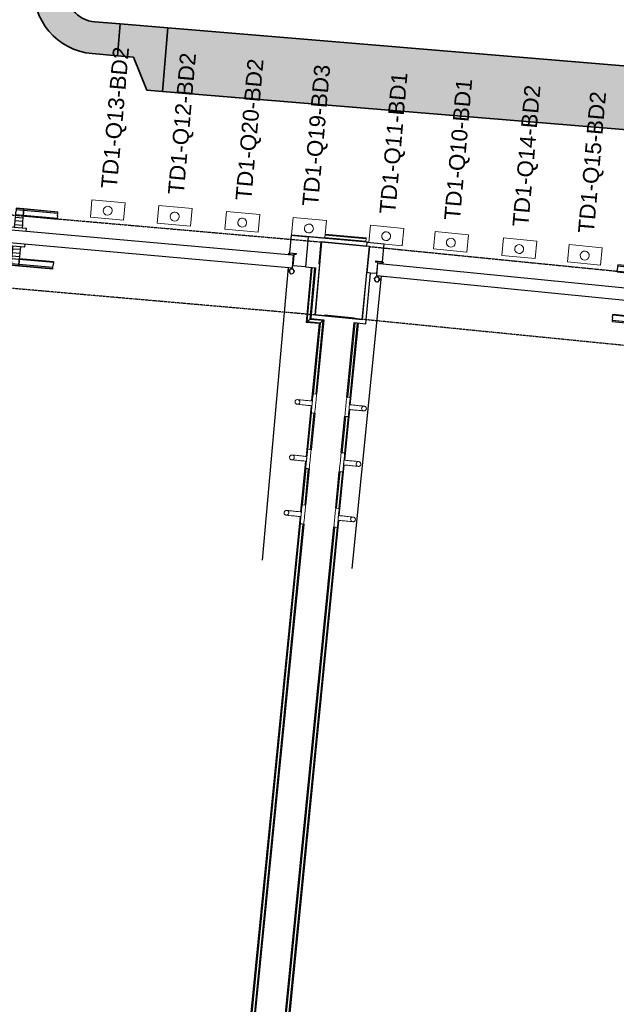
# Model space of a CAD drawing. Header units: millimetres. Extents: x -2845 to 74565, y -36590 to 13748.
# Tile 31 of 90: x 43789 to 45664, y -25644 to -22551. Entities that reach past the tile are written whole.
import ezdxf

# ---------------------------------------------------------------- set-up
doc = ezdxf.new("R2010")
doc.units = ezdxf.units.MM
doc.linetypes.add('Tiret', pattern=[2.5, 1.25, -1.25])
doc.linetypes.add('Tiret_2_', pattern=[2.5, 1.25, -1.25])
for name, color, linetype, lineweight in [('A-DETL-GENF', 7, 'Continuous', 18), ('A-DOOR', 7, 'Continuous', 25), ('A-FLOR', 7, 'Continuous', 25), ('A-FLOR-HRAL', 7, 'Continuous', 18), ('A-WALL', 7, 'Continuous', 25), ('CHEMIN DE CABLE ELE', 7, 'Continuous', 18), ('INSTAL ELECTRIQUE', 7, 'Continuous', 18), ('MOBILIER', 7, 'Continuous', 18), ('Q-SPCQ', 7, 'Continuous', 18)]:
    doc.layers.add(name, color=color, linetype=linetype, lineweight=lineweight)
doc.layers.add('A-DOOR-HDLN', color=5, linetype='Tiret', lineweight=25, true_color=0x0000ff)
doc.styles.add('Arial_3', font='arial.ttf', dxfattribs={"height": 50})

# ---------------------------------------------------------------- blocks, each defined once
blk = doc.blocks.new('Ouverture en rectangle - Ouverture en rectangle _100x207_-3508572-2021_015_1111_DCE_1_50_N0 FINI_CFO_PCN')
at = {"layer": 'A-DOOR-HDLN', "linetype": 'Tiret_2_'}
for p, q in [((-500, 115), (500, 115)), ((500, -115), (-500, -115))]:
    blk.add_line(p, q, dxfattribs=at)
blk = doc.blocks.new('Ouverture en rectangle - Ouverture en rectangle _150x207_-3217538-2021_015_1111_DCE_1_50_N0 FINI_CFO_PCN')
at = {"layer": 'A-DOOR-HDLN', "linetype": 'Tiret_2_'}
for p, q in [((-750, 115), (750, 115)), ((750, -115), (-750, -115))]:
    blk.add_line(p, q, dxfattribs=at)
blk = doc.blocks.new('B02_DC_STR_rvt-1-2021_015_1111_DCE_1_50_N0 FINI_CFO_PCN')
at = {"layer": 'A-WALL'}
for p, q in [((-8431.9, -23249.1), (-8451.9, -23478.2)), ((-8281.3, -23263.4), (-8431.9, -23249.1)), ((-8304.1, -23492.2), (-8281.3, -23263.4)), ((-8451.9, -23478.2), (-8304.1, -23492.2))]:
    blk.add_line(p, q, dxfattribs=at)
at = {"layer": 'A-DOOR', "color": 5, "lineweight": 25, "true_color": 0x0000ff}
for name, p, rotation in [('Ouverture en rectangle - Ouverture en rectangle _150x207_-3217538-2021_015_1111_DCE_1_50_N0 FINI_CFO_PCN', (-9189.1, -23298.3), 174.9989986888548), ('Ouverture en rectangle - Ouverture en rectangle _100x207_-3508572-2021_015_1111_DCE_1_50_N0 FINI_CFO_PCN', (-7795.2, -23427.3), 354.3185268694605)]:
    blk.add_blockref(name, p, dxfattribs=dict(at, rotation=rotation))
blk = doc.blocks.new('PRT_SIMPLE_HUI_58x68x48 - PRT_BOIS_1V_930x2040x40-V3-2021_015_1111_DCE_1_50_N0 FINI_CFO_PCN')
at = {"layer": 'A-DETL-GENF', "lineweight": 25}
h = blk.add_hatch(color=256, dxfattribs=at)
h.paths.add_polyline_path([(-496, -14.5), (-483.8, -12.8), (-484.4, -10.6), (-485.1, -11.7), (-496.1, -13.2), (-500.5, -13.6), (-500.5, -14.5)])
h.paths.add_polyline_path([(-485.1, -10.6), (-483.8, -9.7), (-488.8, -8), (-508.5, -8), (-508.5, -11.5), (-502, -11.5), (-502.1, -10.3), (-505.2, -10.3), (-505.2, -9.3), (-488.4, -9.4), (-485.2, -10.6)])
h = blk.add_hatch(color=256, dxfattribs=at)
h.paths.add_polyline_path([(430.5, -14.5), (430.4, -13.2), (425.8, -13.2), (415.1, -11.7), (413.8, -9.7), (413.8, -12.8), (426.2, -14.5)])
h.paths.add_polyline_path([(438.5, -11.5), (438.5, -8), (418.5, -8), (413.8, -9.7), (415.1, -10.6), (418.7, -9.3), (435.2, -9.3), (435.2, -10.3), (432, -10.5), (432, -11.5), (436.5, -11.5)])
at = {"layer": 'A-DETL-GENF'}
for p, q in [((-488.5, -8), (-508.5, -8)), ((-508.5, -8), (-508.5, -11.5)), ((-508.5, -11.5), (-502, -11.5)), ((-505.2, -10.3), (-505.2, -9.3)), ((-505.2, -9.3), (-488.7, -9.3)), ((-502, -10.3), (-505.2, -10.3)), ((-502, -11.5), (-502, -10.3)), ((-496.1, -13.2), (-500.5, -13.2)), ((-500.5, -13.2), (-500.5, -14.5)), ((-500.5, -14.5), (-496, -14.5)), ((-485.1, -11.7), (-496.1, -13.2)), ((-496, -14.5), (-483.8, -12.8)), ((-488.7, -9.3), (-485.1, -10.6)), ((-483.8, -9.7), (-488.5, -8)), ((-485.1, -10.6), (-485.1, -11.7)), ((-483.8, -12.8), (-483.8, -9.7)), ((418.5, -8), (413.8, -9.7)), ((413.8, -9.7), (413.8, -12.8)), ((413.8, -12.8), (426, -14.5)), ((415.1, -10.6), (418.7, -9.3)), ((415.1, -11.7), (415.1, -10.6)), ((426.1, -13.2), (415.1, -11.7)), ((438.5, -8), (418.5, -8)), ((418.7, -9.3), (435.2, -9.3)), ((426, -14.5), (430.5, -14.5)), ((430.5, -13.2), (426.1, -13.2)), ((430.5, -14.5), (430.5, -13.2)), ((435.2, -10.3), (432, -10.3)), ((432, -10.3), (432, -11.5)), ((432, -11.5), (438.5, -11.5)), ((435.2, -9.3), (435.2, -10.3)), ((438.5, -11.5), (438.5, -8))]:
    blk.add_line(p, q, dxfattribs=at)
at = {"layer": 'A-DOOR'}
for p, q in [((-427.1, 55), (-450.6, 55)), ((-450.6, 55), (-450.6, 54.5)), ((-450.6, 54.5), (-450.6, 50.4)), ((-427.1, 54.5), (-450.6, 54.5)), ((-450.6, 50.4), (-450.6, 43.3)), ((-427.1, 50.4), (-450.6, 50.4)), ((-450.6, 34), (-450.6, 43.3)), ((-450.6, 25.6), (-450.6, 34)), ((-427.1, 34), (-450.6, 34)), ((-319.6, 55), (-427.1, 55)), ((-427.1, 55), (-427.1, 54.5)), ((-427.1, 54.5), (-427.1, 55)), ((-427.1, 54.5), (-427.1, 50.4)), ((-319.6, 54.5), (-427.1, 54.5)), ((-427.1, 50.4), (-427.1, 54.5)), ((-427.1, 50.4), (-427.1, 43.3)), ((-319.6, 50.4), (-427.1, 50.4)), ((-427.1, 43.3), (-427.1, 50.4)), ((-427.1, 34), (-427.1, 43.3)), ((-427.1, 43.3), (-427.1, 34)), ((-427.1, 32.8), (-427.1, 34)), ((-319.6, 34), (-427.1, 34)), ((-427.1, 34), (-427.1, 25.6)), ((-427.1, 32.8), (-319.6, 32.8)), ((-319.6, 54.5), (-319.6, 55)), ((-319.6, 50.4), (-319.6, 54.5)), ((-319.6, 43.3), (-319.6, 50.4)), ((-319.6, 43.3), (-319.6, 34)), ((-319.6, 34), (-319.6, 32.8)), ((-450.6, 15.2), (-450.6, 25.6)), ((-427.1, 25.6), (-450.6, 25.6)), ((-450.6, 4.4), (-450.6, 15.2)), ((-427.1, 15.2), (-450.6, 15.2)), ((-450.6, -4), (-450.6, 4.4)), ((-450.6, 4.4), (-427.1, 4.4)), ((-427.1, 25.6), (-427.1, 15.2)), ((-427.1, 15.2), (-427.1, 4.4)), ((-427.1, 4.4), (-427.1, -4)), ((-499.5, -14.5), (-499.5, -54.5)), ((426, -14.5), (-496, -14.5)), ((-465.6, -5.5), (-465.6, -14.5)), ((-413.4, -5.5), (-465.6, -5.5)), ((-450.6, -4), (-450.6, -5)), ((-450.6, -5), (-427.1, -5)), ((-427.1, -5), (-427.1, -4)), ((-413.4, -14.5), (-413.4, -5.5)), ((430.5, -54.5), (430.5, -14.5)), ((-499.5, -54.5), (430.5, -54.5)), ((-465.6, -54.5), (-465.6, -63.5)), ((-413.4, -63.5), (-413.4, -54.5)), ((417, -54.5), (417, -977.5)), ((-465.6, -63.5), (-413.4, -63.5)), ((-427.1, -64), (-450.6, -64)), ((-450.6, -64), (-450.6, -65)), ((-450.6, -73.4), (-450.6, -65)), ((-450.6, -84.2), (-450.6, -73.4)), ((-427.1, -73.4), (-450.6, -73.4)), ((-450.6, -94.6), (-450.6, -84.2)), ((-450.6, -84.2), (-427.1, -84.2)), ((-427.1, -65), (-427.1, -64)), ((-427.1, -65), (-427.1, -73.4)), ((-427.1, -73.4), (-427.1, -84.2)), ((-427.1, -84.2), (-427.1, -94.6)), ((-450.6, -103), (-450.6, -94.6)), ((-450.6, -94.6), (-427.1, -94.6)), ((-450.6, -112.3), (-450.6, -103)), ((-450.6, -103), (-427.1, -103)), ((-450.6, -112.3), (-450.6, -119.4)), ((-450.6, -119.4), (-450.6, -123.5)), ((-450.6, -119.4), (-427.1, -119.4)), ((-450.6, -123.5), (-450.6, -124)), ((-450.6, -123.5), (-427.1, -123.5)), ((-427.1, -94.6), (-427.1, -103)), ((-427.1, -103), (-427.1, -101.8)), ((-319.6, -101.8), (-427.1, -101.8)), ((-427.1, -112.3), (-427.1, -103)), ((-427.1, -103), (-319.6, -103)), ((-427.1, -103), (-427.1, -112.3)), ((-427.1, -112.3), (-427.1, -119.4)), ((-427.1, -119.4), (-427.1, -112.3)), ((-427.1, -119.4), (-427.1, -123.5)), ((-427.1, -119.4), (-319.6, -119.4)), ((-427.1, -123.5), (-427.1, -119.4)), ((-427.1, -123.5), (-427.1, -124)), ((-427.1, -123.5), (-319.6, -123.5)), ((-427.1, -124), (-427.1, -123.5)), ((-319.6, -101.8), (-319.6, -103)), ((-319.6, -103), (-319.6, -112.3)), ((-319.6, -119.4), (-319.6, -112.3)), ((-319.6, -123.5), (-319.6, -119.4)), ((-319.6, -124), (-319.6, -123.5)), ((-450.6, -124), (-427.1, -124)), ((-427.1, -124), (-319.6, -124))]:
    blk.add_line(p, q, dxfattribs=at)
for radius, start, end in [(9.12, 155.8208, 180), (7.5, 360, 180), (7.5, 135, 165), (9.12, 111.9887, 120), (7.5, 60, 120), (9.12, 60, 68.0113), (7.5, 0, 30), (9.12, 0, 24.1792), (9.12, 180, 204.1792), (7.5, 180, 360), (7.5, 180, 240), (9.12, 240, 248.0113), (7.5, 270, 0)]:
    blk.add_arc((429, -65.5), radius, start, end, dxfattribs=at)
at = {"layer": 'Q-SPCQ'}
for p, q in [((430.5, -54.5), (403.5, -54.5)), ((430.5, -40.5), (430.5, -54.5))]:
    blk.add_line(p, q, dxfattribs=at)
blk = doc.blocks.new('PRT_SIMPLE_HUI_58x68x48 - PRT_BOIS_1V_930x2040x40-V4-2021_015_1111_DCE_1_50_N0 FINI_CFO_PCN')
at = {"layer": 'A-DETL-GENF', "lineweight": 25}
h = blk.add_hatch(color=256, dxfattribs=at)
h.paths.add_polyline_path([(-500.5, 14.5), (-500.4, 13.2), (-495.8, 13.2), (-485.1, 11.7), (-483.8, 9.7), (-483.8, 12.8), (-496.2, 14.5)])
h.paths.add_polyline_path([(-508.5, 11.5), (-508.5, 8), (-488.5, 8), (-483.8, 9.7), (-485.1, 10.6), (-490.3, 9.3), (-505.2, 9.3), (-505.2, 10.2), (-502, 10.6), (-502, 11.5), (-505.5, 11.5)])
h = blk.add_hatch(color=256, dxfattribs=at)
h.paths.add_polyline_path([(426, 14.5), (413.8, 12.8), (414.4, 10.5), (415.3, 11.7), (426.1, 13.2), (430.5, 13.6), (430.5, 14.5)])
h.paths.add_polyline_path([(415.1, 10.6), (413.8, 9.7), (418.9, 8), (438.5, 8), (438.5, 11.5), (432, 11.5), (432.1, 10.2), (435.2, 10.2), (435.2, 9.3), (418.4, 9.4), (415.2, 10.6)])
at = {"layer": 'A-DETL-GENF'}
for p, q in [((-508.5, 11.5), (-502, 11.5)), ((-508.5, 8), (-508.5, 11.5)), ((-488.5, 8), (-508.5, 8)), ((-505.2, 10.2), (-505.2, 9.3)), ((-502, 10.2), (-505.2, 10.2)), ((-505.2, 9.3), (-488.7, 9.3)), ((-502, 11.5), (-502, 10.2)), ((-500.5, 14.5), (-496, 14.5)), ((-500.5, 13.2), (-500.5, 14.5)), ((-496.1, 13.2), (-500.5, 13.2)), ((-485.1, 11.7), (-496.1, 13.2)), ((-496, 14.5), (-483.8, 12.8)), ((-488.7, 9.3), (-485.1, 10.6)), ((-483.8, 9.7), (-488.5, 8)), ((-485.1, 10.6), (-485.1, 11.7)), ((-483.8, 12.8), (-483.8, 9.7)), ((413.8, 12.8), (426, 14.5)), ((413.8, 9.7), (413.8, 12.8)), ((418.5, 8), (413.8, 9.7)), ((426.1, 13.2), (415.1, 11.7)), ((415.1, 11.7), (415.1, 10.6)), ((415.1, 10.6), (418.7, 9.3)), ((438.5, 8), (418.5, 8)), ((418.7, 9.3), (435.2, 9.3)), ((426, 14.5), (430.5, 14.5)), ((430.5, 13.2), (426.1, 13.2)), ((430.5, 14.5), (430.5, 13.2)), ((432, 11.5), (438.5, 11.5)), ((432, 10.2), (432, 11.5)), ((435.2, 10.2), (432, 10.2)), ((435.2, 9.3), (435.2, 10.2)), ((438.5, 11.5), (438.5, 8))]:
    blk.add_line(p, q, dxfattribs=at)
at = {"layer": 'A-DOOR'}
for p, q in [((417, 54.5), (417, 977.5)), ((-427.1, 124), (-450.6, 124)), ((-450.6, 124), (-450.6, 123.5)), ((-319.6, 124), (-427.1, 124)), ((-427.1, 124), (-427.1, 123.5)), ((-427.1, 123.5), (-427.1, 124)), ((-319.6, 123.5), (-319.6, 124)), ((-450.6, 123.5), (-450.6, 119.4)), ((-427.1, 123.5), (-450.6, 123.5)), ((-450.6, 119.4), (-450.6, 112.3)), ((-427.1, 119.4), (-450.6, 119.4)), ((-450.6, 103), (-450.6, 112.3)), ((-450.6, 94.6), (-450.6, 103)), ((-427.1, 103), (-450.6, 103)), ((-450.6, 84.2), (-450.6, 94.6)), ((-427.1, 94.6), (-450.6, 94.6)), ((-427.1, 123.5), (-427.1, 119.4)), ((-319.6, 123.5), (-427.1, 123.5)), ((-427.1, 119.4), (-427.1, 123.5)), ((-427.1, 119.4), (-427.1, 112.3)), ((-319.6, 119.4), (-427.1, 119.4)), ((-427.1, 112.3), (-427.1, 119.4)), ((-427.1, 103), (-427.1, 112.3)), ((-427.1, 112.3), (-427.1, 103)), ((-427.1, 101.8), (-427.1, 103)), ((-319.6, 103), (-427.1, 103)), ((-427.1, 103), (-427.1, 94.6)), ((-427.1, 101.8), (-319.6, 101.8)), ((-427.1, 94.6), (-427.1, 84.2)), ((-319.6, 119.4), (-319.6, 123.5)), ((-319.6, 112.3), (-319.6, 119.4)), ((-319.6, 112.3), (-319.6, 103)), ((-319.6, 103), (-319.6, 101.8)), ((-465.6, 63.5), (-465.6, 54.5)), ((-413.4, 63.5), (-465.6, 63.5)), ((-450.6, 73.4), (-450.6, 84.2)), ((-427.1, 84.2), (-450.6, 84.2)), ((-450.6, 65), (-450.6, 73.4)), ((-450.6, 73.4), (-427.1, 73.4)), ((-450.6, 65), (-450.6, 64)), ((-450.6, 64), (-427.1, 64)), ((-427.1, 84.2), (-427.1, 73.4)), ((-427.1, 73.4), (-427.1, 65)), ((-427.1, 64), (-427.1, 65)), ((-413.4, 54.5), (-413.4, 63.5)), ((-499.5, 54.5), (430.5, 54.5)), ((-499.5, 14.5), (-499.5, 54.5)), ((430.5, 54.5), (430.5, 14.5)), ((426, 14.5), (-496, 14.5)), ((-465.6, 14.5), (-465.6, 5.5)), ((-465.6, 5.5), (-413.4, 5.5)), ((-427.1, 5), (-450.6, 5)), ((-450.6, 5), (-450.6, 4)), ((-450.6, -4.4), (-450.6, 4)), ((-427.1, 4), (-427.1, 5)), ((-427.1, 4), (-427.1, -4.4)), ((-413.4, 5.5), (-413.4, 14.5)), ((-450.6, -15.2), (-450.6, -4.4)), ((-427.1, -4.4), (-450.6, -4.4)), ((-450.6, -25.6), (-450.6, -15.2)), ((-450.6, -15.2), (-427.1, -15.2)), ((-450.6, -34), (-450.6, -25.6)), ((-450.6, -25.6), (-427.1, -25.6)), ((-427.1, -4.4), (-427.1, -15.2)), ((-427.1, -15.2), (-427.1, -25.6)), ((-427.1, -25.6), (-427.1, -34)), ((-450.6, -43.3), (-450.6, -34)), ((-450.6, -34), (-427.1, -34)), ((-450.6, -43.3), (-450.6, -50.4)), ((-450.6, -50.4), (-450.6, -54.5)), ((-450.6, -50.4), (-427.1, -50.4)), ((-450.6, -54.5), (-450.6, -55)), ((-450.6, -54.5), (-427.1, -54.5)), ((-450.6, -55), (-427.1, -55)), ((-427.1, -34), (-427.1, -32.8)), ((-319.6, -32.8), (-427.1, -32.8)), ((-427.1, -43.3), (-427.1, -34)), ((-427.1, -34), (-319.6, -34)), ((-427.1, -34), (-427.1, -43.3)), ((-427.1, -43.3), (-427.1, -50.4)), ((-427.1, -50.4), (-427.1, -43.3)), ((-427.1, -50.4), (-427.1, -54.5)), ((-427.1, -50.4), (-319.6, -50.4)), ((-427.1, -54.5), (-427.1, -50.4)), ((-427.1, -54.5), (-427.1, -55)), ((-427.1, -54.5), (-319.6, -54.5)), ((-427.1, -55), (-427.1, -54.5)), ((-427.1, -55), (-319.6, -55)), ((-319.6, -32.8), (-319.6, -34)), ((-319.6, -34), (-319.6, -43.3)), ((-319.6, -50.4), (-319.6, -43.3)), ((-319.6, -54.5), (-319.6, -50.4)), ((-319.6, -55), (-319.6, -54.5))]:
    blk.add_line(p, q, dxfattribs=at)
for radius, start, end in [(9.12, 155.8208, 180), (9.12, 180, 204.1792), (7.5, 360, 180), (7.5, 120, 180), (7.5, 180, 360), (7.5, 195, 225), (9.12, 111.9887, 120), (7.5, 0, 90), (7.5, 330, 0), (9.12, 335.8208, 0), (9.12, 240, 248.0113), (7.5, 240, 300), (9.12, 291.9887, 300)]:
    blk.add_arc((429, 65.5), radius, start, end, dxfattribs=at)
at = {"layer": 'Q-SPCQ'}
for p, q in [((430.5, 54.5), (403.5, 54.5)), ((430.5, 40.5), (430.5, 54.5))]:
    blk.add_line(p, q, dxfattribs=at)
blk = doc.blocks.new('Garde-corps - Garde-corps-508649-2021_015_1111_DCE_1_50_N0 FINI_CFO_PCN')
at = {"layer": 'A-FLOR-HRAL'}
for p, q in [((-8291.3, -23239.7), (-8420.3, -23227.5)), ((-8291.2, -23237.9), (-8420.2, -23225.8)), ((-8291, -23236.3), (-8420, -23224.1)), ((-8469.3, -23232.3), (-8469.4, -23233)), ((-8292, -23246.8), (-8421, -23234.6)), ((-8292.3, -23249.7), (-8292, -23246.8)), ((-8291.3, -23239.7), (-8292, -23246.8)), ((-8291.2, -23237.9), (-8291.3, -23239.7)), ((-8291.2, -23237.9), (-8291, -23236.3))]:
    blk.add_line(p, q, dxfattribs=at)
blk = doc.blocks.new('Garde-corps - Garde-corps-510088-2021_015_1111_DCE_1_50_N0 FINI_CFO_PCN')
at = {"layer": 'A-FLOR-HRAL'}
for p, q in [((-8349.4, -23737.2), (-8326.2, -23502.7)), ((-8342.8, -23760.5), (-8317.3, -23503.6)), ((-8342.4, -23738.5), (-8319.1, -23503.4)), ((-8341.2, -23760.6), (-8315.7, -23503.7)), ((-8360.1, -23934.6), (-8344.3, -23775.4)), ((-8358.5, -23934.8), (-8342.7, -23775.5)), ((-8366.7, -23911.3), (-8355.4, -23796.9)), ((-8359.7, -23912.7), (-8348.2, -23796.9)), ((-8384, -24085.5), (-8372.6, -23971)), ((-8377.4, -24108.8), (-8361.6, -23949.5)), ((-8377, -24086.8), (-8365.5, -23971.1)), ((-8375.7, -24108.9), (-8359.9, -23949.7)), ((-8927.3, -29652.7), (-8378.9, -24123.7)), ((-8925.5, -29651.2), (-8377.2, -24123.8)), ((-8937, -29660.7), (-8389.9, -24145.2)), ((-8929.2, -29654.3), (-8382.7, -24145.2))]:
    blk.add_line(p, q, dxfattribs=at)
blk = doc.blocks.new('Garde-corps - Garde-corps-510192-2021_015_1111_DCE_1_50_N0 FINI_CFO_PCN')
at = {"layer": 'A-FLOR-HRAL'}
for p, q in [((-8464, -23329), (-8480.2, -23501.6)), ((-8462.4, -23329.1), (-8478.4, -23500.1)), ((-8460.6, -23329.3), (-8476.5, -23498.5)), ((-8453.5, -23330), (-8468.8, -23492.2)), ((-8480.2, -23501.6), (-8438.5, -23505.7)), ((-8478.4, -23500.1), (-8436.7, -23504.2)), ((-8476.5, -23498.5), (-8468.8, -23492.2)), ((-8476.5, -23498.5), (-8434.8, -23502.7)), ((-8468.8, -23492.2), (-8427, -23496.3)), ((-8438.5, -23505.7), (-8462.6, -23748.6)), ((-8436.7, -23504.2), (-8461, -23748.7)), ((-8434.8, -23502.7), (-8457.1, -23727.1)), ((-8427, -23496.3), (-8449.9, -23727.2)), ((-8434.8, -23502.7), (-8427, -23496.3)), ((-8464.1, -23763.5), (-8479.9, -23922.7)), ((-8462.5, -23763.7), (-8478.3, -23922.9)), ((-8462.9, -23785.6), (-8474.4, -23901.3)), ((-8455.9, -23786.9), (-8467.2, -23901.4)), ((-8481.4, -23937.6), (-8497.2, -24096.9)), ((-8479.7, -23937.8), (-8495.5, -24097)), ((-8480.2, -23959.7), (-8491.6, -24075.4)), ((-8473.1, -23961.1), (-8484.5, -24075.5)), ((-8498.7, -24111.8), (-9046.9, -29639.2)), ((-8497, -24112), (-9045.4, -29641)), ((-8497.4, -24133.9), (-9043.9, -29642.9)), ((-8490.4, -24135.2), (-9037.5, -29650.7))]:
    blk.add_line(p, q, dxfattribs=at)
for points, knots in [([(-8480.2, -23501.6), (-8480.2, -23501.6), (-8480.2, -23501.5), (-8480.1, -23501.4), (-8479.9, -23501.3), (-8479.7, -23501.2), (-8479.5, -23501), (-8479.4, -23500.9), (-8479.3, -23500.8), (-8479.1, -23500.7), (-8479, -23500.6), (-8478.9, -23500.5), (-8478.7, -23500.4), (-8478.6, -23500.2), (-8478.5, -23500.2), (-8478.4, -23500.1)], [0.1, 0.1, 0.1, 0.1, 0.2, 0.3, 0.4, 0.475, 0.55, 0.6, 0.65, 0.7, 0.75, 0.8, 0.85, 0.9, 1, 1, 1, 1]), ([(-8468.8, -23492.2), (-8468.8, -23492.1), (-8468.7, -23492.1), (-8468.5, -23492), (-8468.3, -23491.8), (-8468.1, -23491.6), (-8468, -23491.5), (-8467.8, -23491.3), (-8467.5, -23491.1), (-8467.2, -23490.9), (-8467, -23490.7), (-8466.7, -23490.4), (-8466.2, -23490), (-8465.8, -23489.7), (-8465.5, -23489.5)], [0, 0, 0, 0, 0.166667, 0.25, 0.333333, 0.416667, 0.458333, 0.5, 0.583333, 0.666667, 0.708333, 0.75, 0.833333, 1, 1, 1, 1]), ([(-8438.5, -23505.7), (-8438.5, -23505.7), (-8438.5, -23505.7), (-8438.4, -23505.6), (-8438.2, -23505.4), (-8438, -23505.3), (-8437.9, -23505.2), (-8437.7, -23505), (-8437.6, -23504.9), (-8437.4, -23504.8), (-8437.3, -23504.7), (-8437.2, -23504.6), (-8437.1, -23504.5), (-8436.9, -23504.4), (-8436.8, -23504.3), (-8436.7, -23504.2)], [0.1, 0.1, 0.1, 0.1, 0.2, 0.3, 0.4, 0.475, 0.55, 0.6, 0.65, 0.7, 0.75, 0.8, 0.85, 0.9, 1, 1, 1, 1]), ([(-8427, -23496.3), (-8427, -23496.3), (-8427, -23496.2), (-8426.8, -23496.1), (-8426.6, -23495.9), (-8426.4, -23495.8), (-8426.2, -23495.6), (-8426, -23495.5), (-8425.8, -23495.2), (-8425.5, -23495), (-8425.2, -23494.8), (-8424.9, -23494.6), (-8424.5, -23494.2), (-8424, -23493.8), (-8423.8, -23493.6)], [0, 0, 0, 0, 0.166667, 0.25, 0.333333, 0.416667, 0.458333, 0.5, 0.583333, 0.666667, 0.708333, 0.75, 0.833333, 1, 1, 1, 1])]:
    blk.add_open_spline(points, degree=3, knots=knots, dxfattribs=at)
blk = doc.blocks.new('72_PATERE_HEWI SERIE 477 - Colour - 92 Anthracite grey-566101-2021_015_1111_DCE_1_50_N0 FINI_CFO_PCN')
at = {"layer": 'A-DETL-GENF'}
for p, q in [((-10398.4, -18776.9), (-10398.6, -18778.1)), ((-10397.9, -18775.6), (-10398.4, -18776.9)), ((-10397.3, -18774.5), (-10397.9, -18775.6)), ((-10396.4, -18773.5), (-10397.3, -18774.5)), ((-10395.4, -18772.7), (-10396.4, -18773.5)), ((-10394.3, -18772), (-10395.4, -18772.7)), ((-10392.6, -18771.5), (-10394.3, -18772)), ((-10391.1, -18771.4), (-10392.6, -18771.5)), ((-10384.9, -18772), (-10391.1, -18771.4)), ((-10391.1, -18771.4), (-10387.7, -18772.2)), ((-10387.7, -18772.2), (-10391.1, -18771.4)), ((-10387.7, -18772.2), (-10385.4, -18774.1)), ((-10385.4, -18774.1), (-10387.7, -18772.2)), ((-10385.4, -18774.1), (-10384, -18776.8)), ((-10384, -18776.8), (-10385.4, -18774.1)), ((-10381.2, -18772.3), (-10384.9, -18772)), ((-10384, -18776.8), (-10383.7, -18779.6)), ((-10383.7, -18779.6), (-10384, -18776.8)), ((-10374.6, -18773), (-10381.2, -18772.3)), ((-10370.3, -18773.4), (-10374.6, -18773)), ((-10365.9, -18773.9), (-10370.3, -18773.4)), ((-10361.6, -18774.3), (-10365.9, -18773.9)), ((-10357.2, -18774.7), (-10361.6, -18774.3)), ((-10352.9, -18775.2), (-10357.2, -18774.7)), ((-10348.5, -18775.6), (-10352.9, -18775.2)), ((-10344.2, -18776), (-10348.5, -18775.6)), ((-10343.6, -18770.8), (-10345.1, -18785.5)), ((-10344.4, -18778.2), (-10344.2, -18776)), ((-10342.8, -18762.6), (-10343.6, -18770.8)), ((-10342.3, -18757.7), (-10342.8, -18762.6)), ((-10342.2, -18756.2), (-10342.3, -18757.7)), ((-10342.1, -18755.1), (-10342.2, -18756.2)), ((-10340.4, -18753.8), (-10342.1, -18755.1)), ((-10331, -18754.7), (-10340.4, -18753.8)), ((-10333.3, -18778.3), (-10332.9, -18774.4)), ((-10332.9, -18774.4), (-10332.6, -18770.7)), ((-10332.6, -18770.7), (-10332.2, -18767.2)), ((-10332.2, -18767.2), (-10331.8, -18762.8)), ((-10331.8, -18762.8), (-10331, -18754.7)), ((-10398.6, -18778.1), (-10398.6, -18779.4)), ((-10398.6, -18779.4), (-10398.4, -18780.7)), ((-10398.4, -18780.7), (-10398, -18782)), ((-10398, -18782), (-10397.4, -18783.1)), ((-10397.4, -18783.1), (-10396.5, -18784.1)), ((-10396.5, -18784.1), (-10395.5, -18785)), ((-10395.5, -18785), (-10394.4, -18785.6)), ((-10394.4, -18785.6), (-10393.3, -18786.1)), ((-10393.3, -18786.1), (-10391.9, -18786.3)), ((-10389.1, -18786.1), (-10391.9, -18786.3)), ((-10391.9, -18786.3), (-10389.1, -18786.1)), ((-10391.9, -18786.3), (-10386.3, -18786.9)), ((-10386.4, -18784.7), (-10389.1, -18786.1)), ((-10389.1, -18786.1), (-10386.4, -18784.7)), ((-10384.5, -18782.3), (-10386.4, -18784.7)), ((-10386.4, -18784.7), (-10384.5, -18782.3)), ((-10386.3, -18786.9), (-10382.7, -18787.3)), ((-10383.7, -18779.6), (-10384.5, -18782.3)), ((-10384.5, -18782.3), (-10383.7, -18779.6)), ((-10382.7, -18787.3), (-10376.1, -18787.9)), ((-10376.1, -18787.9), (-10371.8, -18788.3)), ((-10371.8, -18788.3), (-10367.4, -18788.8)), ((-10367.4, -18788.8), (-10363.1, -18789.2)), ((-10363.1, -18789.2), (-10358.7, -18789.6)), ((-10358.7, -18789.6), (-10354.3, -18790.1)), ((-10354.3, -18790.1), (-10350, -18790.5)), ((-10350, -18790.5), (-10345.6, -18790.9)), ((-10347.2, -18806.7), (-10347.5, -18809.8)), ((-10346.8, -18802.5), (-10347.2, -18806.7)), ((-10346.4, -18799), (-10346.8, -18802.5)), ((-10346.1, -18795.2), (-10346.4, -18799)), ((-10345.7, -18791.4), (-10346.1, -18795.2)), ((-10345.1, -18785.5), (-10345.7, -18791.4)), ((-10345.6, -18790.9), (-10345.4, -18788.8)), ((-10345.4, -18788.8), (-10345.2, -18786.1)), ((-10345.2, -18786.1), (-10344.9, -18783.5)), ((-10344.9, -18783.5), (-10344.6, -18780.8)), ((-10344.6, -18780.8), (-10344.4, -18778.2)), ((-10336.9, -18814.4), (-10336.2, -18807.6)), ((-10336.2, -18807.6), (-10335.8, -18803.7)), ((-10335.8, -18803.7), (-10334.8, -18793.4)), ((-10334.8, -18793.4), (-10334.4, -18789.6)), ((-10334.4, -18789.6), (-10334.2, -18787)), ((-10334.2, -18787), (-10333.9, -18784.6)), ((-10333.9, -18784.6), (-10333.7, -18782.1)), ((-10333.7, -18782.1), (-10333.3, -18778.3)), ((-10347.6, -18810.7), (-10347.7, -18811.7)), ((-10347.7, -18811.7), (-10346.4, -18813.5)), ((-10347.5, -18809.8), (-10347.6, -18810.7)), ((-10346.4, -18813.5), (-10341.6, -18813.9)), ((-10341.6, -18813.9), (-10336.9, -18814.4))]:
    blk.add_line(p, q, dxfattribs=at)
blk = doc.blocks.new('72_PATERE_HEWI SERIE 477 - Colour - 92 Anthracite grey-568995-2021_015_1111_DCE_1_50_N0 FINI_CFO_PCN')
at = {"layer": 'A-DETL-GENF'}
for p, q in [((-10237.7, -18776.6), (-10238, -18780.1)), ((-10237.2, -18772.2), (-10237.7, -18776.6)), ((-10236.4, -18764.1), (-10237.2, -18772.2)), ((-10227, -18765), (-10236.4, -18764.1)), ((-10227.2, -18782.3), (-10226.4, -18774.1)), ((-10225.6, -18766.7), (-10227, -18765)), ((-10226.4, -18774.1), (-10225.9, -18769.3)), ((-10225.9, -18769.3), (-10225.7, -18767.8)), ((-10225.7, -18767.8), (-10225.6, -18766.7)), ((-10240.3, -18802.8), (-10241.3, -18813.1)), ((-10239.9, -18798.9), (-10240.3, -18802.8)), ((-10239.6, -18796.4), (-10239.9, -18798.9)), ((-10239.4, -18793.9), (-10239.6, -18796.4)), ((-10239.1, -18791.5), (-10239.4, -18793.9)), ((-10238.8, -18787.6), (-10239.1, -18791.5)), ((-10238.4, -18783.8), (-10238.8, -18787.6)), ((-10238, -18780.1), (-10238.4, -18783.8)), ((-10230, -18810.6), (-10229.6, -18806.8)), ((-10229.6, -18806.8), (-10229.2, -18802.9)), ((-10229.2, -18802.9), (-10228.6, -18797)), ((-10229, -18800.3), (-10229.2, -18802.5)), ((-10229.2, -18802.5), (-10224.8, -18802.9)), ((-10228.7, -18797.7), (-10229, -18800.3)), ((-10228.4, -18795), (-10228.7, -18797.7)), ((-10228.6, -18797), (-10227.2, -18782.3)), ((-10228.2, -18792.4), (-10228.4, -18795)), ((-10227.9, -18789.7), (-10228.2, -18792.4)), ((-10227.7, -18787.6), (-10227.9, -18789.7)), ((-10223.4, -18788), (-10227.7, -18787.6)), ((-10224.8, -18802.9), (-10220.5, -18803.3)), ((-10219, -18788.4), (-10223.4, -18788)), ((-10220.5, -18803.3), (-10216.1, -18803.8)), ((-10214.6, -18788.9), (-10219, -18788.4)), ((-10216.1, -18803.8), (-10211.8, -18804.2)), ((-10210.3, -18789.3), (-10214.6, -18788.9)), ((-10211.8, -18804.2), (-10207.4, -18804.6)), ((-10205.9, -18789.7), (-10210.3, -18789.3)), ((-10207.4, -18804.6), (-10203.1, -18805.1)), ((-10201.6, -18790.2), (-10205.9, -18789.7)), ((-10203.1, -18805.1), (-10198.7, -18805.5)), ((-10197.2, -18790.6), (-10201.6, -18790.2)), ((-10198.7, -18805.5), (-10192.1, -18806.2)), ((-10190.6, -18791.2), (-10197.2, -18790.6)), ((-10192.1, -18806.2), (-10188.5, -18806.5)), ((-10187, -18791.6), (-10190.6, -18791.2)), ((-10189.6, -18798.9), (-10188.8, -18796.2)), ((-10188.8, -18796.2), (-10189.6, -18798.9)), ((-10189.4, -18801.7), (-10189.6, -18798.9)), ((-10189.6, -18798.9), (-10189.4, -18801.7)), ((-10188, -18804.4), (-10189.4, -18801.7)), ((-10189.4, -18801.7), (-10188, -18804.4)), ((-10188.8, -18796.2), (-10186.9, -18793.8)), ((-10186.9, -18793.8), (-10188.8, -18796.2)), ((-10188.5, -18806.5), (-10182.9, -18807.1)), ((-10185.6, -18806.3), (-10188, -18804.4)), ((-10188, -18804.4), (-10185.6, -18806.3)), ((-10180.7, -18792.3), (-10187, -18791.6)), ((-10186.9, -18793.8), (-10184.2, -18792.4)), ((-10184.2, -18792.4), (-10186.9, -18793.8)), ((-10182.9, -18807.1), (-10185.6, -18806.3)), ((-10185.6, -18806.3), (-10182.9, -18807.1)), ((-10184.2, -18792.4), (-10180.7, -18792.3)), ((-10180.7, -18792.3), (-10184.2, -18792.4)), ((-10182.9, -18807.1), (-10181.5, -18807.1)), ((-10181.5, -18807.1), (-10180.3, -18806.9)), ((-10179.4, -18792.7), (-10180.7, -18792.3)), ((-10180.3, -18806.9), (-10179.1, -18806.4)), ((-10177.8, -18793.5), (-10179.4, -18792.7)), ((-10179.1, -18806.4), (-10177.9, -18805.8)), ((-10177.9, -18805.8), (-10176.9, -18805)), ((-10176.8, -18794.4), (-10177.8, -18793.5)), ((-10176.9, -18805), (-10176.1, -18804)), ((-10176, -18795.4), (-10176.8, -18794.4)), ((-10176.1, -18804), (-10175.4, -18802.9)), ((-10175.3, -18796.5), (-10176, -18795.4)), ((-10175.4, -18802.9), (-10175, -18801.6)), ((-10174.9, -18797.8), (-10175.3, -18796.5)), ((-10175, -18801.6), (-10174.7, -18800.4)), ((-10174.7, -18799), (-10174.9, -18797.8)), ((-10174.7, -18800.4), (-10174.7, -18799)), ((-10241.7, -18817), (-10242.4, -18823.8)), ((-10242.4, -18823.8), (-10237.6, -18824.3)), ((-10241.3, -18813.1), (-10241.7, -18817)), ((-10237.6, -18824.3), (-10232.9, -18824.7)), ((-10232.9, -18824.7), (-10231.2, -18823.3)), ((-10231.2, -18823.3), (-10231.1, -18822.3)), ((-10231.1, -18821.4), (-10230.7, -18818.2)), ((-10231.1, -18822.3), (-10231.1, -18821.4)), ((-10230.7, -18818.2), (-10230.3, -18814)), ((-10230.3, -18814), (-10230, -18810.6))]:
    blk.add_line(p, q, dxfattribs=at)
blk = doc.blocks.new('B02_ARC_rvt-1-2021_015_1111_DCE_1_50_N0 FINI_CFO_PCN')
at = {"layer": 'A-FLOR'}
for p, q in [((-8527.1, -23227.7), (-8532.1, -23283.7)), ((-8527.1, -23227.7), (-8474, -23232.6)), ((-8474, -23232.6), (-8527.1, -23227.7)), ((-8287.7, -23250.2), (-8234.6, -23255.3)), ((-8283.1, -23250.6), (-8287.7, -23250.2)), ((-8240.1, -23311.2), (-8234.6, -23255.4)), ((-8532.5, -23288.4), (-8532.6, -23289.6)), ((-8532.2, -23285.1), (-8532.4, -23287.1)), ((-8520.6, -23323.7), (-8517.7, -23291)), ((-8517.7, -23291), (-8519.2, -23290.8)), ((-8281.2, -23263.4), (-8289.3, -23345.5)), ((-8482.4, -23327.2), (-8520.6, -23323.7)), ((-8255.6, -23315.7), (-8258.9, -23348.4)), ((-8254.2, -23315.8), (-8255.6, -23315.7)), ((-8240.7, -23317.2), (-8240.6, -23315.9)), ((-8240.5, -23314.6), (-8240.3, -23312.6)), ((-8258.9, -23348.4), (-8277.5, -23346.6))]:
    blk.add_line(p, q, dxfattribs=at)
at = {"layer": 'A-WALL'}
for p, q in [((-8474, -23232.6), (-8482.4, -23327.2)), ((-8431.1, -23236.6), (-8474, -23232.6)), ((-8438.8, -23318.8), (-8432.2, -23249.1)), ((-8432.2, -23249.1), (-8288.9, -23262.6)), ((-8287.7, -23250.2), (-8431.1, -23236.6)), ((-8288.9, -23262.6), (-8287.7, -23250.2)), ((-8451.9, -23478.2), (-8436.9, -23319)), ((-8436.9, -23319), (-8438.8, -23318.8)), ((-8482.4, -23327.2), (-8450.6, -23330.2)), ((-8450.6, -23330.2), (-8464.3, -23477)), ((-8289.9, -23345.4), (-8303.9, -23492.3)), ((-8291.5, -23493.6), (-8277.5, -23346.7)), ((-8277.5, -23346.7), (-8289.9, -23345.4)), ((-8464.3, -23477), (-8465.5, -23489.5)), ((-8422.5, -23481.2), (-8451.9, -23478.2)), ((-8465.5, -23489.5), (-8423.8, -23493.6)), ((-8423.8, -23493.6), (-8447, -23727.5)), ((-8422.3, -23479.3), (-8422.5, -23481.2)), ((-8327.8, -23488.6), (-8422.3, -23479.3)), ((-8352.4, -23736.9), (-8329.2, -23502.4)), ((-8329.2, -23502.4), (-8292.7, -23506)), ((-8327.9, -23490), (-8327.8, -23488.6)), ((-8303.9, -23492.3), (-8327.9, -23490)), ((-8292.7, -23506), (-8291.5, -23493.6)), ((-8452.9, -23787.2), (-8464.2, -23901.7)), ((-8369.7, -23911), (-8358.3, -23796.6)), ((-8470.2, -23961.4), (-8481.5, -24075.8)), ((-8387, -24085.2), (-8375.6, -23970.8)), ((-8487.4, -24135.5), (-9034.8, -29654)), ((-8940.3, -29663.3), (-8392.9, -24144.9))]:
    blk.add_line(p, q, dxfattribs=at)
at = {"layer": 'A-DOOR', "lineweight": 18}
for name, p, rotation in [('PRT_SIMPLE_HUI_58x68x48 - PRT_BOIS_1V_930x2040x40-V3-2021_015_1111_DCE_1_50_N0 FINI_CFO_PCN', (-8946.7, -23238.1), 354.9012605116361), ('PRT_SIMPLE_HUI_58x68x48 - PRT_BOIS_1V_930x2040x40-V4-2021_015_1111_DCE_1_50_N0 FINI_CFO_PCN', (-7824.3, -23344), 174.3196245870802)]:
    blk.add_blockref(name, p, dxfattribs=dict(at, rotation=rotation))
at = {"layer": 'A-FLOR-HRAL', "lineweight": 18}
for name in ['Garde-corps - Garde-corps-510192-2021_015_1111_DCE_1_50_N0 FINI_CFO_PCN', 'Garde-corps - Garde-corps-508649-2021_015_1111_DCE_1_50_N0 FINI_CFO_PCN', 'Garde-corps - Garde-corps-510088-2021_015_1111_DCE_1_50_N0 FINI_CFO_PCN']:
    blk.add_blockref(name, (0, 0), dxfattribs=at)
at = {"layer": 'MOBILIER', "lineweight": 18}
for name, p in [('72_PATERE_HEWI SERIE 477 - Colour - 92 Anthracite grey-566101-2021_015_1111_DCE_1_50_N0 FINI_CFO_PCN', (1884, -4972.8)), ('72_PATERE_HEWI SERIE 477 - Colour - 92 Anthracite grey-568995-2021_015_1111_DCE_1_50_N0 FINI_CFO_PCN', (1884, -4972.8)), ('72_PATERE_HEWI SERIE 477 - Colour - 92 Anthracite grey-566101-2021_015_1111_DCE_1_50_N0 FINI_CFO_PCN', (1866.7, -5147)), ('72_PATERE_HEWI SERIE 477 - Colour - 92 Anthracite grey-568995-2021_015_1111_DCE_1_50_N0 FINI_CFO_PCN', (1866.7, -5147)), ('72_PATERE_HEWI SERIE 477 - Colour - 92 Anthracite grey-566101-2021_015_1111_DCE_1_50_N0 FINI_CFO_PCN', (1849.5, -5321.1)), ('72_PATERE_HEWI SERIE 477 - Colour - 92 Anthracite grey-568995-2021_015_1111_DCE_1_50_N0 FINI_CFO_PCN', (1849.5, -5321.1))]:
    blk.add_blockref(name, p, dxfattribs=at)
blk = doc.blocks.new('602_BOITE DE DERIVATION - 105X105X50 GENERIQUE-7162923-2021_015_1111_DCE_1_50_N0 FINI_CFO_PCN')
at = {"layer": 'INSTAL ELECTRIQUE'}
for p, q in [((-7659.1, -23311.5), (-7653.7, -23256.8)), ((-7653.7, -23256.8), (-7549.2, -23267.1)), ((-7549.2, -23267.1), (-7554.6, -23321.8)), ((-7554.6, -23321.8), (-7659.1, -23311.5))]:
    blk.add_line(p, q, dxfattribs=at)
for start, end in [(354.3607, 174.3607), (174.3607, 354.3607)]:
    blk.add_arc((-7604.4, -23291.8), 14, start, end, dxfattribs=at)
blk = doc.blocks.new('602_BOITE DE DERIVATION - 105X105X50 GENERIQUE-7162917-2021_015_1111_DCE_1_50_N0 FINI_CFO_PCN')
at = {"layer": 'INSTAL ELECTRIQUE'}
for p, q in [((-7865.2, -23291.2), (-7859.8, -23236.4)), ((-7859.8, -23236.4), (-7755.3, -23246.7)), ((-7755.3, -23246.7), (-7760.7, -23301.5)), ((-7760.7, -23301.5), (-7865.2, -23291.2))]:
    blk.add_line(p, q, dxfattribs=at)
for start, end in [(354.3607, 174.3607), (174.3607, 354.3607)]:
    blk.add_arc((-7810.5, -23271.4), 14, start, end, dxfattribs=at)
blk = doc.blocks.new('602_BOITE DE DERIVATION - 105X105X50 GENERIQUE-7162896-2021_015_1111_DCE_1_50_N0 FINI_CFO_PCN')
at = {"layer": 'INSTAL ELECTRIQUE'}
for p, q in [((-8079.9, -23270.8), (-8074.4, -23216.1)), ((-8074.4, -23216.1), (-7969.9, -23226.5)), ((-7969.9, -23226.5), (-7975.4, -23281.2)), ((-7975.4, -23281.2), (-8079.9, -23270.8))]:
    blk.add_line(p, q, dxfattribs=at)
for start, end in [(354.3196, 174.3196), (174.3196, 354.3196)]:
    blk.add_arc((-8025.1, -23251.2), 14, start, end, dxfattribs=at)
blk = doc.blocks.new('602_BOITE DE DERIVATION - 105X105X50 GENERIQUE-7162899-2021_015_1111_DCE_1_50_N0 FINI_CFO_PCN')
at = {"layer": 'INSTAL ELECTRIQUE'}
for p, q in [((-8283.1, -23250.6), (-8277.7, -23195.9)), ((-8277.7, -23195.9), (-8173.2, -23206.3)), ((-8173.2, -23206.3), (-8178.6, -23261)), ((-8178.6, -23261), (-8283.1, -23250.6))]:
    blk.add_line(p, q, dxfattribs=at)
for start, end in [(174.3196, 354.3196), (354.3196, 174.3196)]:
    blk.add_arc((-8228.4, -23230.9), 14, start, end, dxfattribs=at)
blk = doc.blocks.new('602_BOITE DE DERIVATION - 105X105X50 GENERIQUE-7162941-2021_015_1111_DCE_1_50_N0 FINI_CFO_PCN')
at = {"layer": 'INSTAL ELECTRIQUE'}
for p, q in [((-8525.7, -23227), (-8520.9, -23172.2)), ((-8520.9, -23172.2), (-8416.3, -23181.4)), ((-8416.3, -23181.4), (-8421.1, -23236.2)), ((-8421.1, -23236.2), (-8525.7, -23227))]:
    blk.add_line(p, q, dxfattribs=at)
for start, end in [(354.9607, 174.9607), (174.9607, 354.9607)]:
    blk.add_arc((-8471.2, -23206.7), 14, start, end, dxfattribs=at)
blk = doc.blocks.new('602_BOITE DE DERIVATION - 105X105X50 GENERIQUE-7162950-2021_015_1111_DCE_1_50_N0 FINI_CFO_PCN')
at = {"layer": 'INSTAL ELECTRIQUE'}
for p, q in [((-8735.3, -23208.5), (-8730.4, -23153.7)), ((-8730.4, -23153.7), (-8625.8, -23163)), ((-8625.8, -23163), (-8630.7, -23217.8)), ((-8630.7, -23217.8), (-8735.3, -23208.5))]:
    blk.add_line(p, q, dxfattribs=at)
for start, end in [(174.9607, 354.9607), (354.9607, 174.9607)]:
    blk.add_arc((-8680.8, -23188.2), 14, start, end, dxfattribs=at)
blk = doc.blocks.new('602_BOITE DE DERIVATION - 105X105X50 GENERIQUE-7162905-2021_015_1111_DCE_1_50_N0 FINI_CFO_PCN')
at = {"layer": 'INSTAL ELECTRIQUE'}
for p, q in [((-8947.6, -23189.8), (-8942.7, -23135)), ((-8942.7, -23135), (-8838.1, -23144.2)), ((-8838.1, -23144.2), (-8843, -23199)), ((-8843, -23199), (-8947.6, -23189.8))]:
    blk.add_line(p, q, dxfattribs=at)
for start, end in [(174.9607, 354.9607), (354.9607, 174.9607)]:
    blk.add_arc((-8893.1, -23169.5), 14, start, end, dxfattribs=at)
blk = doc.blocks.new('602_BOITE DE DERIVATION - 105X105X50 GENERIQUE-7162911-2021_015_1111_DCE_1_50_N0 FINI_CFO_PCN')
at = {"layer": 'INSTAL ELECTRIQUE'}
for p, q in [((-9158, -23171.3), (-9153.1, -23116.5)), ((-9153.1, -23116.5), (-9048.5, -23125.7)), ((-9048.5, -23125.7), (-9053.4, -23180.5)), ((-9053.4, -23180.5), (-9158, -23171.3))]:
    blk.add_line(p, q, dxfattribs=at)
for start, end in [(354.9607, 174.9607), (174.9607, 354.9607)]:
    blk.add_arc((-9103.5, -23151), 14, start, end, dxfattribs=at)
blk = doc.blocks.new('Chemin de câbles - Courbure - Standard-6397142-2021_015_1111_DCE_1_50_N0 FINI_CFO_PCN')
at = {"layer": 'CHEMIN DE CABLE ELE', "lineweight": 35, "true_color": 0x0080ff}
blk.add_hatch(color=150, dxfattribs=at).paths.add_polyline_path([(50.3, 229.7), (-49.7, 229.9), (-49.8, 149.9), (-54.7, 119), (-68.9, 91.2), (-91.1, 69.1), (-118.9, 54.9), (-149.8, 50), (-229.8, 50), (-229.8, -50), (-149.8, -50), (-105.3, -45), (-63.1, -30.2), (-25.2, -6.4), (6.5, 25.2), (30.3, 63), (45.1, 105.3), (50.2, 149.7), (50.2, 158)])
at = {"layer": 'CHEMIN DE CABLE ELE', "color": 8, "lineweight": 35, "true_color": 0x808080}
for p, q in [((-49.7, 229.9), (-49.8, 149.9)), ((50.3, 229.7), (-49.7, 229.9)), ((50.2, 149.7), (50.3, 229.7)), ((-229.8, -50), (-229.8, 50)), ((-229.8, 50), (-149.8, 50)), ((-149.8, -50), (-229.8, -50))]:
    blk.add_line(p, q, dxfattribs=at)
for radius in [100, 200]:
    blk.add_arc((-149.8, 150), radius, 270, 359.92, dxfattribs=at)
blk = doc.blocks.new('Chemin de câbles - Réduction - Standard-6395859-2021_015_1111_DCE_1_50_N0 FINI_CFO_PCN')
at = {"layer": 'CHEMIN DE CABLE ELE', "lineweight": 35, "true_color": 0x0080ff}
blk.add_hatch(color=150, dxfattribs=at).paths.add_polyline_path([(150, -150), (150, 50), (0, 50), (0, -50), (50, -50), (100, -150)])
at = {"layer": 'CHEMIN DE CABLE ELE', "color": 8, "lineweight": 35, "true_color": 0x808080}
for p, q in [((0, -50), (0, 50)), ((0, 50), (150, 50)), ((150, -150), (150, 50)), ((50, -50), (0, -50)), ((50, -50), (100, -150)), ((100, -150), (150, -150))]:
    blk.add_line(p, q, dxfattribs=at)
blk = doc.blocks.new('B02_ELE_rvt-1-2021_015_1111_DCE_1_50_N0 FINI_CFO_PCN')
at = {"layer": 'CHEMIN DE CABLE ELE', "lineweight": 5, "true_color": 0x0080ff}
blk.add_hatch(color=150, dxfattribs=at).paths.add_polyline_path([(-7367.1, -22905.6), (-7350.5, -22706.3), (-8914.4, -22576.6), (-8931, -22775.9), (-8121.1, -22843.1)])
at = {"layer": 'CHEMIN DE CABLE ELE', "color": 8, "lineweight": 35, "true_color": 0x808080}
for p, q in [((-8931, -22775.9), (-8914.4, -22576.6)), ((-7350.5, -22706.3), (-8914.4, -22576.6)), ((-7367.1, -22905.6), (-8931, -22775.9))]:
    blk.add_line(p, q, dxfattribs=at)
at = {"layer": 'CHEMIN DE CABLE ELE', "color": 253, "lineweight": 18, "true_color": 0xaaaaaa}
for name, p, rotation in [('Chemin de câbles - Courbure - Standard-6397142-2021_015_1111_DCE_1_50_N0 FINI_CFO_PCN', (-9297.1, -22595), 265.3374320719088), ('Chemin de câbles - Réduction - Standard-6395859-2021_015_1111_DCE_1_50_N0 FINI_CFO_PCN', (-9068.1, -22614), 355.2574051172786)]:
    blk.add_blockref(name, p, dxfattribs=dict(at, rotation=rotation))
at = {"layer": 'INSTAL ELECTRIQUE', "color": 253, "lineweight": 18, "true_color": 0xaaaaaa}
for name in ['602_BOITE DE DERIVATION - 105X105X50 GENERIQUE-7162911-2021_015_1111_DCE_1_50_N0 FINI_CFO_PCN', '602_BOITE DE DERIVATION - 105X105X50 GENERIQUE-7162905-2021_015_1111_DCE_1_50_N0 FINI_CFO_PCN', '602_BOITE DE DERIVATION - 105X105X50 GENERIQUE-7162950-2021_015_1111_DCE_1_50_N0 FINI_CFO_PCN', '602_BOITE DE DERIVATION - 105X105X50 GENERIQUE-7162941-2021_015_1111_DCE_1_50_N0 FINI_CFO_PCN', '602_BOITE DE DERIVATION - 105X105X50 GENERIQUE-7162899-2021_015_1111_DCE_1_50_N0 FINI_CFO_PCN', '602_BOITE DE DERIVATION - 105X105X50 GENERIQUE-7162896-2021_015_1111_DCE_1_50_N0 FINI_CFO_PCN', '602_BOITE DE DERIVATION - 105X105X50 GENERIQUE-7162917-2021_015_1111_DCE_1_50_N0 FINI_CFO_PCN', '602_BOITE DE DERIVATION - 105X105X50 GENERIQUE-7162923-2021_015_1111_DCE_1_50_N0 FINI_CFO_PCN']:
    blk.add_blockref(name, (0, 0), dxfattribs=at)
at = {"layer": 'INSTAL ELECTRIQUE', "lineweight": 9, "char_height": 50, "width": 537.131, "attachment_point": 1, "rotation": 85, "style": 'Arial_3'}
for s, insert in [('TD1-Q13-BD2', (-9124.9, -23078.7)), ('TD1-Q12-BD2', (-8914.5, -23097.3)), ('TD1-Q20-BD2', (-8702.2, -23116)), ('TD1-Q19-BD3', (-8492.6, -23134.5)), ('TD1-Q11-BD1', (-8249.8, -23158.1)), ('TD1-Q10-BD1', (-8046.5, -23178.3)), ('TD1-Q14-BD2', (-7831.9, -23198.6)), ('TD1-Q15-BD2', (-7625.8, -23219))]:
    blk.add_mtext(s, dxfattribs=dict(at, insert=insert))

msp = doc.modelspace()

# ---------------------------------------------------------------- block references
at = {"lineweight": 5}
for name in ['B02_DC_STR_rvt-1-2021_015_1111_DCE_1_50_N0 FINI_CFO_PCN', 'B02_ARC_rvt-1-2021_015_1111_DCE_1_50_N0 FINI_CFO_PCN', 'B02_ELE_rvt-1-2021_015_1111_DCE_1_50_N0 FINI_CFO_PCN']:
    msp.add_blockref(name, (53169.3, 0), dxfattribs=at)

doc.saveas('drawing.dxf')
